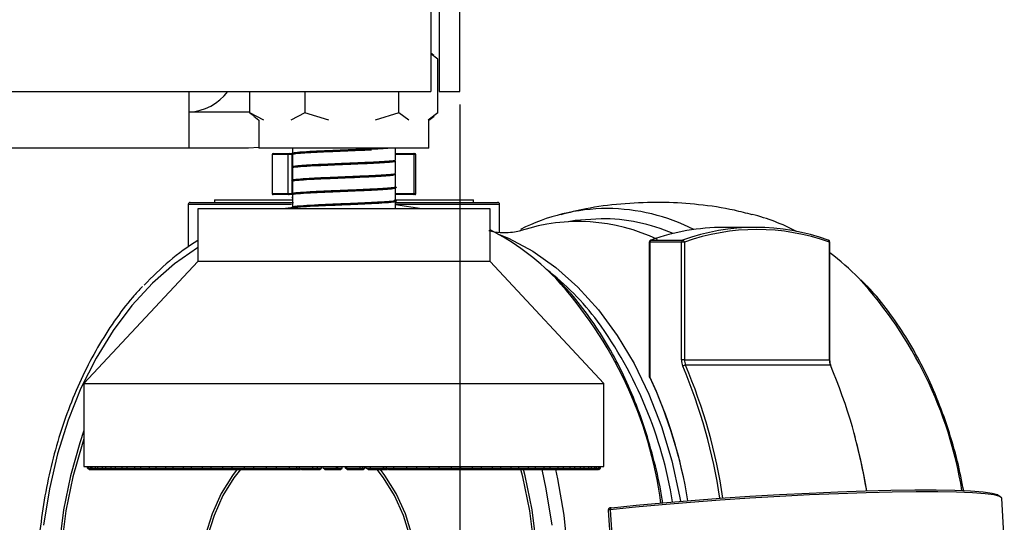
# Model space of a CAD drawing. Header units: millimetres. Extents: x 10 to 13239, y 20 to 10604.
# Tile 108 of 139: x 10671 to 10766, y 672 to 721. Entities that reach past the tile are written whole.
import ezdxf

# ---------------------------------------------------------------- set-up
doc = ezdxf.new("R2010")
doc.units = ezdxf.units.MM
doc.layers.add('COMPONENT_GEOMETRY', color=7, linetype='Continuous')
doc.styles.add('SLDTEXTSTYLE0', font='TXT', dxfattribs={"width": 0.75})
doc.dimstyles.new('SLDDIMSTYLE1', dxfattribs={"dimtxt": 75, "dimasz": 3.302, "dimexe": 0, "dimexo": 0.0625, "dimgap": 18.75, "dimtad": 0, "dimtih": 1, "dimtoh": 1, "dimdec": 1, "dimrnd": 1e-09, "dimzin": 12, "dimdsep": 46, "dimtxsty": 'SLDTEXTSTYLE0', "dimsah": 1, "dimcen": 0.09, "dimadec": 0, "dimazin": 3, "dimtfac": 1, "dimtdec": 1, "dimtofl": 0, "dimtmove": 0, "dimatfit": 3, "dimfxl": 1, "dimfrac": 2, "dimtolj": 1, "dimtzin": 12, "dimarcsym": 0})

# ---------------------------------------------------------------- blocks, each defined once
blk = doc.blocks.new('_D_7')
at = {"layer": 'COMPONENT_GEOMETRY', "color": 7}
for p, q in [((9805.44, 712.297), (9805.44, 503.21)), ((10713.44, 712.297), (10713.44, 503.21)), ((10081.679, 614.406), (10058.828, 614.406)), ((10058.828, 614.406), (10058.828, 495.343)), ((10437.2, 614.406), (10460.052, 614.406)), ((10460.052, 614.406), (10460.052, 495.343)), ((9805.44, 506.385), (10022.575, 506.385)), ((10713.44, 506.385), (10496.304, 506.385)), ((10058.828, 495.343), (10081.679, 495.343)), ((10460.052, 495.343), (10437.2, 495.343))]:
    blk.add_line(p, q, dxfattribs=at)
for points in [[(9805.44, 506.385), (9808.742, 505.877), (9808.742, 506.893)], [(10713.44, 506.385), (10710.138, 506.893), (10710.138, 505.877)]]:
    blk.add_solid(points, dxfattribs=at)
at = {"layer": 'COMPONENT_GEOMETRY', "color": 7, "char_height": 75, "attachment_point": 1, "style": 'SLDTEXTSTYLE0'}
for s, insert in [('2\'11.75"', (10081.679, 592.023)), ('908mm', (10082.565, 479.81))]:
    blk.add_mtext(s, dxfattribs=dict(at, insert=insert))

msp = doc.modelspace()

# ---------------------------------------------------------------- linework, layer by layer
at = {"color": 7, "linetype": 'Continuous', "lineweight": 25}
for p, q in [((10710.626, 828.367), (10710.626, 713.567)), ((10711.44, 828.367), (10711.44, 713.567)), ((10713.44, 713.567), (10713.44, 828.367)), ((10710.932, 717.049), (10710.626, 717.289)), ((10711.332, 716.702), (10710.626, 717.221)), ((10711.332, 711.495), (10711.332, 716.702)), ((9808.254, 713.567), (10710.626, 713.567)), ((10687.19, 708.067), (10687.19, 713.567)), ((10693.089, 711.495), (10693.089, 713.567)), ((10698.427, 713.567), (10698.427, 711.495)), ((10707.549, 711.495), (10707.549, 713.567)), ((10711.44, 713.567), (10713.44, 713.567)), ((10692.94, 711.567), (10687.19, 711.567)), ((10693.089, 711.571), (10692.94, 711.567)), ((10693.089, 711.495), (10693.496, 711.196)), ((10694.447, 710.788), (10693.089, 711.495)), ((10698.427, 711.495), (10697.069, 710.788)), ((10700.757, 710.785), (10698.427, 711.495)), ((10707.549, 711.495), (10705.228, 710.788)), ((10708.511, 710.788), (10707.549, 711.495)), ((10711.332, 711.495), (10710.369, 710.788)), ((10693.47, 711.163), (10693.961, 710.779)), ((10693.961, 710.779), (10693.961, 708.067)), ((10710.461, 710.779), (10710.951, 711.163)), ((10710.461, 708.067), (10710.461, 710.779)), ((10687.19, 708.067), (9831.69, 708.067)), ((10692.94, 708.067), (10687.19, 708.067)), ((10693.961, 708.148), (10692.94, 708.067)), ((10710.461, 708.067), (10693.961, 708.067)), ((10697.211, 708.067), (10697.211, 707.56)), ((10707.21, 706.907), (10707.21, 708.067)), ((10695.241, 707.467), (10695.241, 703.667)), ((10696.806, 707.467), (10695.255, 707.467)), ((10695.255, 707.467), (10695.255, 703.667)), ((10695.341, 707.567), (10695.352, 707.567)), ((10695.352, 707.567), (10696.903, 707.567)), ((10697.148, 707.467), (10696.806, 707.467)), ((10696.806, 703.667), (10696.806, 707.467)), ((10696.903, 707.567), (10697.177, 707.567)), ((10697.15, 707.51), (10697.211, 707.497)), ((10697.177, 707.567), (10697.211, 707.567)), ((10697.211, 707.557), (10697.211, 707.534)), ((10697.211, 707.533), (10697.211, 706.26)), ((10707.21, 707.567), (10708.954, 707.567)), ((10707.21, 705.605), (10707.21, 706.829)), ((10708.954, 707.567), (10709.08, 707.567)), ((10709.022, 703.667), (10709.022, 707.467)), ((10709.18, 703.667), (10709.18, 707.467)), ((10697.151, 706.208), (10697.211, 706.195)), ((10697.211, 706.2), (10697.211, 706.182)), ((10697.211, 706.18), (10697.211, 704.954)), ((10697.211, 704.954), (10697.211, 704.93)), ((10697.211, 704.878), (10697.211, 703.657)), ((10707.21, 704.302), (10707.21, 705.528)), ((10707.211, 705.528), (10707.211, 705.553)), ((10707.251, 705.588), (10707.242, 705.58)), ((10707.21, 703), (10707.21, 704.225)), ((10707.211, 704.227), (10707.211, 704.252)), ((10687.311, 702.817), (10697.311, 702.817)), ((10689.655, 703.067), (10689.655, 702.817)), ((10689.655, 703.067), (10697.143, 703.067)), ((10695.255, 703.667), (10696.806, 703.667)), ((10695.352, 703.567), (10695.341, 703.567)), ((10696.903, 703.567), (10695.352, 703.567)), ((10696.806, 703.667), (10697.148, 703.667)), ((10697.177, 703.567), (10696.903, 703.567)), ((10697.149, 703.604), (10697.211, 703.591)), ((10697.211, 703.567), (10697.177, 703.567)), ((10697.211, 703.652), (10697.211, 703.628)), ((10697.211, 703.602), (10697.211, 702.355)), ((10707.118, 703.067), (10714.766, 703.067)), ((10707.162, 702.817), (10717.111, 702.817)), ((10708.954, 703.567), (10707.21, 703.567)), ((10707.21, 702.192), (10707.21, 702.926)), ((10707.211, 702.926), (10707.211, 702.95)), ((10709.08, 703.567), (10708.954, 703.567)), ((10714.766, 702.817), (10714.766, 703.067)), ((10687.111, 702.617), (10687.111, 698.527)), ((10688.034, 702.192), (10688.034, 697.081)), ((10716.387, 702.192), (10688.034, 702.192)), ((10697.314, 702.334), (10696.289, 702.192)), ((10697.211, 702.274), (10697.211, 702.192)), ((10709.779, 702.192), (10707.199, 702.596)), ((10716.387, 697.081), (10716.387, 702.192)), ((10717.311, 699.91), (10717.311, 702.617)), ((10742.122, 700.393), (10739.055, 700.393)), ((10731.992, 699.159), (10735.058, 699.159)), ((10731.827, 698.965), (10731.827, 685.922)), ((10731.884, 698.965), (10731.884, 685.922)), ((10734.95, 698.965), (10731.884, 698.965)), ((10734.95, 687.572), (10734.95, 698.965)), ((10735.233, 698.965), (10734.95, 698.965)), ((10735.233, 698.965), (10735.233, 687.572)), ((10749.289, 687.572), (10749.289, 698.965)), ((10749.35, 687.572), (10749.35, 698.965)), ((10688.034, 697.081), (10677.001, 685.27)), ((10715.123, 697.081), (10688.034, 697.081)), ((10716.387, 697.081), (10715.123, 697.081)), ((10727.42, 685.27), (10716.387, 697.081)), ((10735.233, 687.572), (10734.95, 687.572)), ((10735.233, 687.572), (10749.289, 687.572)), ((10749.393, 687.047), (10735.337, 687.047)), ((10677.001, 685.27), (10677.001, 677.237)), ((10677.001, 685.27), (10725.172, 685.27)), ((10725.172, 685.27), (10727.42, 685.27)), ((10727.42, 677.237), (10727.42, 685.27)), ((10677.001, 677.237), (10727.42, 677.237)), ((10677.334, 677.078), (10677.334, 677.237)), ((10677.498, 676.919), (10677.334, 677.078)), ((10677.334, 677.078), (10677.38, 677.078)), ((10677.38, 677.237), (10677.38, 677.078)), ((10677.38, 677.078), (10677.533, 676.919)), ((10677.465, 677.078), (10677.465, 677.237)), ((10677.643, 676.919), (10677.465, 677.078)), ((10677.465, 677.078), (10677.628, 677.078)), ((10677.628, 677.237), (10677.628, 677.078)), ((10677.628, 677.078), (10677.765, 676.919)), ((10677.807, 677.078), (10677.807, 677.237)), ((10677.997, 676.919), (10677.807, 677.078)), ((10677.807, 677.078), (10678.086, 677.078)), ((10678.086, 677.237), (10678.086, 677.078)), ((10678.086, 677.078), (10678.206, 676.919)), ((10678.358, 677.078), (10678.358, 677.237)), ((10678.558, 676.919), (10678.358, 677.078)), ((10678.358, 677.078), (10678.75, 677.078)), ((10678.75, 677.237), (10678.75, 677.078)), ((10678.75, 677.078), (10678.852, 676.919)), ((10679.112, 677.078), (10679.112, 677.237)), ((10679.321, 676.919), (10679.112, 677.078)), ((10679.112, 677.078), (10679.614, 677.078)), ((10679.614, 677.237), (10679.614, 677.078)), ((10679.614, 677.078), (10679.697, 676.919)), ((10680.063, 677.078), (10680.063, 677.237)), ((10680.279, 676.919), (10680.063, 677.078)), ((10680.063, 677.078), (10680.671, 677.078)), ((10680.671, 677.237), (10680.671, 677.078)), ((10680.671, 677.078), (10680.734, 676.919)), ((10681.204, 677.078), (10681.204, 677.237)), ((10681.424, 676.919), (10681.204, 677.078)), ((10681.204, 677.078), (10681.911, 677.078)), ((10681.911, 677.237), (10681.911, 677.078)), ((10681.911, 677.078), (10681.955, 676.919)), ((10682.523, 677.078), (10682.523, 677.237)), ((10682.746, 676.919), (10682.523, 677.078)), ((10682.523, 677.078), (10683.325, 677.078)), ((10683.325, 677.237), (10683.325, 677.078)), ((10683.325, 677.078), (10683.348, 676.919)), ((10684.01, 677.078), (10684.01, 677.237)), ((10684.01, 677.078), (10684.9, 677.078)), ((10684.235, 676.919), (10684.01, 677.078)), ((10684.9, 677.237), (10684.9, 677.078)), ((10684.9, 677.078), (10684.902, 676.919)), ((10685.653, 677.078), (10685.653, 677.237)), ((10685.653, 677.078), (10686.622, 677.078)), ((10685.877, 676.919), (10685.653, 677.078)), ((10686.622, 677.078), (10686.604, 676.919)), ((10686.622, 677.237), (10686.622, 677.078)), ((10687.437, 677.078), (10687.437, 677.237)), ((10687.658, 676.919), (10687.437, 677.078)), ((10687.437, 677.078), (10688.478, 677.078)), ((10688.478, 677.078), (10688.439, 676.919)), ((10688.478, 677.237), (10688.478, 677.078)), ((10689.347, 677.078), (10689.347, 677.237)), ((10689.564, 676.919), (10689.347, 677.078)), ((10689.347, 677.078), (10690.45, 677.078)), ((10690.45, 677.078), (10690.391, 676.919)), ((10690.45, 677.237), (10690.45, 677.078)), ((10691.367, 677.078), (10691.367, 677.237)), ((10691.367, 677.078), (10692.523, 677.078)), ((10691.577, 676.919), (10691.367, 677.078)), ((10692.523, 677.078), (10692.444, 676.919)), ((10692.523, 677.237), (10692.523, 677.078)), ((10693.479, 677.078), (10693.479, 677.237)), ((10693.479, 677.078), (10694.679, 677.078)), ((10693.681, 676.919), (10693.479, 677.078)), ((10694.679, 677.078), (10694.581, 676.919)), ((10694.679, 677.237), (10694.679, 677.078)), ((10695.515, 676.919), (10695.717, 677.078)), ((10695.666, 677.078), (10695.666, 677.237)), ((10695.666, 677.078), (10696.899, 677.078)), ((10695.858, 676.919), (10695.666, 677.078)), ((10696.899, 677.078), (10696.783, 676.919)), ((10696.899, 677.237), (10696.899, 677.078)), ((10696.899, 677.078), (10697.656, 677.078)), ((10697.464, 676.919), (10697.656, 677.078)), ((10697.656, 677.078), (10697.656, 677.237)), ((10697.908, 677.078), (10697.908, 677.237)), ((10698.089, 676.919), (10697.908, 677.078)), ((10697.908, 677.078), (10699.164, 677.078)), ((10699.164, 677.078), (10699.031, 676.919)), ((10699.164, 677.237), (10699.164, 677.078)), ((10699.164, 677.078), (10699.633, 677.078)), ((10699.453, 676.919), (10699.633, 677.078)), ((10699.633, 677.078), (10699.633, 677.237)), ((10699.873, 676.919), (10700.051, 677.078)), ((10700.051, 677.078), (10700.051, 677.237)), ((10700.187, 677.078), (10700.187, 677.237)), ((10700.187, 677.078), (10701.455, 677.078)), ((10700.355, 676.919), (10700.187, 677.078)), ((10701.455, 677.078), (10701.306, 676.919)), ((10701.455, 677.237), (10701.455, 677.078)), ((10701.455, 677.078), (10701.633, 677.078)), ((10701.465, 676.919), (10701.633, 677.078)), ((10701.633, 677.078), (10701.633, 677.237)), ((10701.889, 676.919), (10702.053, 677.078)), ((10702.053, 677.078), (10702.053, 677.237)), ((10702.368, 677.078), (10702.368, 677.237)), ((10702.533, 676.919), (10702.368, 677.078)), ((10702.368, 677.078), (10702.484, 677.078)), ((10702.484, 677.078), (10702.484, 677.237)), ((10702.637, 676.919), (10702.484, 677.078)), ((10702.484, 677.078), (10703.753, 677.078)), ((10703.753, 677.078), (10703.589, 676.919)), ((10703.753, 677.237), (10703.753, 677.078)), ((10703.907, 676.919), (10704.056, 677.078)), ((10704.056, 677.078), (10704.056, 677.237)), ((10704.056, 677.078), (10704.234, 677.078)), ((10704.066, 676.919), (10704.234, 677.078)), ((10704.234, 677.078), (10704.234, 677.237)), ((10704.37, 677.078), (10704.37, 677.237)), ((10704.548, 676.919), (10704.37, 677.078)), ((10704.37, 677.078), (10704.778, 677.078)), ((10704.778, 677.078), (10704.778, 677.237)), ((10704.778, 677.078), (10706.038, 677.078)), ((10704.915, 676.919), (10704.778, 677.078)), ((10706.038, 677.078), (10705.86, 676.919)), ((10705.91, 676.919), (10706.044, 677.078)), ((10706.038, 677.237), (10706.038, 677.078)), ((10706.044, 677.078), (10706.044, 677.237)), ((10706.354, 677.078), (10706.354, 677.237)), ((10706.543, 676.919), (10706.354, 677.078)), ((10706.354, 677.078), (10707.05, 677.078)), ((10707.05, 677.078), (10707.05, 677.237)), ((10707.17, 676.919), (10707.05, 677.078)), ((10707.05, 677.078), (10708.289, 677.078)), ((10708.289, 677.078), (10708.1, 676.919)), ((10708.289, 677.237), (10708.289, 677.078)), ((10708.302, 677.078), (10708.302, 677.237)), ((10708.502, 676.919), (10708.302, 677.078)), ((10708.302, 677.078), (10709.281, 677.078)), ((10709.281, 677.078), (10709.281, 677.237)), ((10709.383, 676.919), (10709.281, 677.078)), ((10709.281, 677.078), (10710.489, 677.078)), ((10710.489, 677.078), (10710.289, 676.919)), ((10710.489, 677.237), (10710.489, 677.078)), ((10711.452, 677.078), (10711.452, 677.237)), ((10711.535, 676.919), (10711.452, 677.078)), ((10711.452, 677.078), (10712.619, 677.078)), ((10712.619, 677.078), (10712.41, 676.919)), ((10712.619, 677.237), (10712.619, 677.078)), ((10713.544, 677.078), (10713.544, 677.237)), ((10713.544, 677.078), (10714.659, 677.078)), ((10713.607, 676.919), (10713.544, 677.078)), ((10714.659, 677.078), (10714.444, 676.919)), ((10714.659, 677.237), (10714.659, 677.078)), ((10715.539, 677.078), (10715.539, 677.237)), ((10715.539, 677.078), (10716.594, 677.078)), ((10715.582, 676.919), (10715.539, 677.078)), ((10716.594, 677.078), (10716.373, 676.919)), ((10716.594, 677.237), (10716.594, 677.078)), ((10717.42, 677.078), (10717.42, 677.237)), ((10717.42, 677.078), (10718.405, 677.078)), ((10717.443, 676.919), (10717.42, 677.078)), ((10718.405, 677.078), (10718.182, 676.919)), ((10718.405, 677.237), (10718.405, 677.078)), ((10719.172, 677.078), (10719.172, 677.237)), ((10719.174, 676.919), (10719.172, 677.078)), ((10719.172, 677.078), (10720.079, 677.078)), ((10720.079, 677.078), (10719.854, 676.919)), ((10720.079, 677.237), (10720.079, 677.078)), ((10720.761, 676.919), (10720.779, 677.078)), ((10720.779, 677.078), (10720.779, 677.237)), ((10720.779, 677.078), (10721.6, 677.078)), ((10721.6, 677.078), (10721.376, 676.919)), ((10721.6, 677.237), (10721.6, 677.078)), ((10722.188, 676.919), (10722.228, 677.078)), ((10722.228, 677.078), (10722.228, 677.237)), ((10722.228, 677.078), (10722.955, 677.078)), ((10722.955, 677.078), (10722.734, 676.919)), ((10722.955, 677.237), (10722.955, 677.078)), ((10723.446, 676.919), (10723.505, 677.078)), ((10723.505, 677.078), (10723.505, 677.237)), ((10723.505, 677.078), (10724.134, 677.078)), ((10724.134, 677.078), (10723.918, 676.919)), ((10724.134, 677.237), (10724.134, 677.078)), ((10724.522, 676.919), (10724.601, 677.078)), ((10724.601, 677.078), (10724.601, 677.237)), ((10724.601, 677.078), (10725.126, 677.078)), ((10725.126, 677.078), (10724.915, 676.919)), ((10725.126, 677.237), (10725.126, 677.078)), ((10725.408, 676.919), (10725.506, 677.078)), ((10725.506, 677.078), (10725.506, 677.237)), ((10725.506, 677.078), (10725.922, 677.078)), ((10725.922, 677.078), (10725.72, 676.919)), ((10725.922, 677.237), (10725.922, 677.078)), ((10726.096, 676.919), (10726.213, 677.078)), ((10726.213, 677.078), (10726.213, 677.237)), ((10726.213, 677.078), (10726.515, 677.078)), ((10726.515, 677.078), (10726.323, 676.919)), ((10726.515, 677.237), (10726.515, 677.078)), ((10726.581, 676.919), (10726.714, 677.078)), ((10726.714, 677.078), (10726.714, 677.237)), ((10726.714, 677.078), (10726.902, 677.078)), ((10726.902, 677.078), (10726.721, 676.919)), ((10726.857, 676.919), (10727.007, 677.078)), ((10726.902, 677.237), (10726.902, 677.078)), ((10727.078, 677.078), (10726.91, 676.919)), ((10726.923, 676.919), (10727.088, 677.078)), ((10727.007, 677.078), (10727.007, 677.237)), ((10727.007, 677.078), (10727.078, 677.078)), ((10727.078, 677.237), (10727.078, 677.078)), ((10727.088, 677.078), (10727.088, 677.237)), ((10677.498, 676.919), (10677.533, 676.919)), ((10677.533, 676.919), (10677.643, 676.919)), ((10677.643, 676.919), (10677.765, 676.919)), ((10677.765, 676.919), (10677.997, 676.919)), ((10677.997, 676.919), (10678.206, 676.919)), ((10678.206, 676.919), (10678.558, 676.919)), ((10678.558, 676.919), (10678.852, 676.919)), ((10678.852, 676.919), (10679.321, 676.919)), ((10679.321, 676.919), (10679.697, 676.919)), ((10679.697, 676.919), (10680.279, 676.919)), ((10680.279, 676.919), (10680.734, 676.919)), ((10680.734, 676.919), (10681.424, 676.919)), ((10681.424, 676.919), (10681.955, 676.919)), ((10681.955, 676.919), (10682.746, 676.919)), ((10682.746, 676.919), (10683.348, 676.919)), ((10683.348, 676.919), (10684.235, 676.919)), ((10684.235, 676.919), (10684.902, 676.919)), ((10684.902, 676.919), (10685.877, 676.919)), ((10685.877, 676.919), (10686.604, 676.919)), ((10686.604, 676.919), (10687.658, 676.919)), ((10687.658, 676.919), (10688.439, 676.919)), ((10688.439, 676.919), (10689.564, 676.919)), ((10689.564, 676.919), (10690.391, 676.919)), ((10690.391, 676.919), (10691.577, 676.919)), ((10691.577, 676.919), (10692.444, 676.919)), ((10692.444, 676.919), (10693.624, 676.919)), ((10693.681, 676.919), (10694.581, 676.919)), ((10694.581, 676.919), (10695.515, 676.919)), ((10695.515, 676.919), (10695.858, 676.919)), ((10695.858, 676.919), (10696.783, 676.919)), ((10696.783, 676.919), (10697.464, 676.919)), ((10697.464, 676.919), (10697.878, 676.919)), ((10697.878, 676.919), (10697.988, 676.948)), ((10698.089, 676.919), (10699.031, 676.919)), ((10699.031, 676.919), (10699.453, 676.919)), ((10699.453, 676.919), (10699.873, 676.919)), ((10700.355, 676.919), (10701.306, 676.919)), ((10701.306, 676.919), (10701.465, 676.919)), ((10701.465, 676.919), (10701.889, 676.919)), ((10702.533, 676.919), (10702.637, 676.919)), ((10702.637, 676.919), (10703.589, 676.919)), ((10703.589, 676.919), (10703.907, 676.919)), ((10703.907, 676.919), (10704.066, 676.919)), ((10704.548, 676.919), (10704.915, 676.919)), ((10704.915, 676.919), (10705.86, 676.919)), ((10705.86, 676.919), (10705.91, 676.919)), ((10705.91, 676.919), (10706.332, 676.919)), ((10706.332, 676.919), (10706.427, 676.943)), ((10706.543, 676.919), (10707.17, 676.919)), ((10707.17, 676.919), (10708.1, 676.919)), ((10708.1, 676.919), (10708.502, 676.919)), ((10708.502, 676.919), (10709.383, 676.919)), ((10709.383, 676.919), (10710.289, 676.919)), ((10710.289, 676.919), (10710.406, 676.919)), ((10710.406, 676.919), (10710.322, 676.933)), ((10710.406, 676.919), (10711.535, 676.919)), ((10711.535, 676.919), (10712.41, 676.919)), ((10712.41, 676.919), (10713.607, 676.919)), ((10713.607, 676.919), (10714.444, 676.919)), ((10714.444, 676.919), (10715.582, 676.919)), ((10715.582, 676.919), (10716.373, 676.919)), ((10716.373, 676.919), (10717.443, 676.919)), ((10717.443, 676.919), (10718.182, 676.919)), ((10718.182, 676.919), (10719.174, 676.919)), ((10719.174, 676.919), (10719.854, 676.919)), ((10719.854, 676.919), (10720.761, 676.919)), ((10720.761, 676.919), (10721.376, 676.919)), ((10721.376, 676.919), (10722.188, 676.919)), ((10722.188, 676.919), (10722.734, 676.919)), ((10722.734, 676.919), (10723.446, 676.919)), ((10723.446, 676.919), (10723.918, 676.919)), ((10723.918, 676.919), (10724.522, 676.919)), ((10724.522, 676.919), (10724.915, 676.919)), ((10724.915, 676.919), (10725.408, 676.919)), ((10725.408, 676.919), (10725.72, 676.919)), ((10725.72, 676.919), (10726.096, 676.919)), ((10726.096, 676.919), (10726.323, 676.919)), ((10726.323, 676.919), (10726.581, 676.919)), ((10726.581, 676.919), (10726.721, 676.919)), ((10726.721, 676.919), (10726.857, 676.919)), ((10726.857, 676.919), (10726.91, 676.919)), ((10766.257, 670.067), (10766.008, 674.152)), ((10727.847, 672.993), (10728.096, 668.909)), ((10728.046, 673.03), (10728.295, 668.946))]:
    msp.add_line(p, q, dxfattribs=at)
at = {"color": 8, "linetype": 'Continuous', "lineweight": 25}
for p, q in [((10695.255, 707.467), (10695.241, 707.467)), ((10697.211, 707.467), (10697.148, 707.467)), ((10697.148, 707.467), (10697.148, 706.242)), ((10709.022, 707.467), (10707.21, 707.467)), ((10709.18, 707.467), (10709.022, 707.467)), ((10697.148, 706.197), (10697.148, 704.942)), ((10697.148, 704.906), (10697.148, 703.667)), ((10695.241, 703.667), (10695.255, 703.667)), ((10697.148, 703.667), (10697.211, 703.667)), ((10707.21, 703.667), (10709.022, 703.667)), ((10709.022, 703.667), (10709.18, 703.667)), ((10697.118, 702.617), (10687.111, 702.617)), ((10717.311, 702.617), (10707.132, 702.617)), ((10731.827, 698.965), (10731.884, 698.965)), ((10749.35, 698.965), (10749.289, 698.965)), ((10749.35, 687.572), (10749.289, 687.572)), ((10731.827, 685.922), (10731.884, 685.922)), ((10677.38, 677.078), (10677.465, 677.078)), ((10677.628, 677.078), (10677.807, 677.078)), ((10678.086, 677.078), (10678.358, 677.078)), ((10678.75, 677.078), (10679.112, 677.078)), ((10679.614, 677.078), (10680.063, 677.078)), ((10680.671, 677.078), (10681.204, 677.078)), ((10681.911, 677.078), (10682.523, 677.078)), ((10683.325, 677.078), (10684.01, 677.078)), ((10684.9, 677.078), (10685.653, 677.078)), ((10686.622, 677.078), (10687.437, 677.078)), ((10688.478, 677.078), (10689.347, 677.078)), ((10690.45, 677.078), (10691.367, 677.078)), ((10692.523, 677.078), (10693.479, 677.078)), ((10694.679, 677.078), (10695.666, 677.078)), ((10697.656, 677.078), (10697.908, 677.078)), ((10699.633, 677.078), (10700.051, 677.078)), ((10701.633, 677.078), (10702.053, 677.078)), ((10703.753, 677.078), (10704.056, 677.078)), ((10706.038, 677.078), (10706.044, 677.078)), ((10706.044, 677.078), (10706.354, 677.078)), ((10708.289, 677.078), (10708.302, 677.078)), ((10710.489, 677.078), (10711.452, 677.078)), ((10712.619, 677.078), (10713.544, 677.078)), ((10714.659, 677.078), (10715.539, 677.078)), ((10716.594, 677.078), (10717.42, 677.078)), ((10718.405, 677.078), (10719.172, 677.078)), ((10720.079, 677.078), (10720.779, 677.078)), ((10721.6, 677.078), (10722.228, 677.078)), ((10722.955, 677.078), (10723.505, 677.078)), ((10724.134, 677.078), (10724.601, 677.078)), ((10725.126, 677.078), (10725.506, 677.078)), ((10725.922, 677.078), (10726.213, 677.078)), ((10726.515, 677.078), (10726.714, 677.078)), ((10726.902, 677.078), (10727.007, 677.078)), ((10727.078, 677.078), (10727.088, 677.078))]:
    msp.add_line(p, q, dxfattribs=at)
at = {"color": 7, "linetype": 'Continuous', "lineweight": 25, "flags": 128}
for points in [[(10697.177, 707.567), (10697.171, 707.565), (10697.166, 707.56), (10697.161, 707.55), (10697.157, 707.538), (10697.153, 707.523), (10697.15, 707.506), (10697.149, 707.487), (10697.148, 707.467)], [(10717.12, 699.775), (10718.162, 699.342), (10720.517, 698.092), (10722.772, 696.508), (10724.904, 694.605), (10726.891, 692.403), (10728.714, 689.924), (10730.352, 687.194), (10731.79, 684.241), (10733.014, 681.095), (10734.01, 677.788), (10734.768, 674.353), (10734.856, 673.854)], [(10749.185, 699.159), (10749.212, 699.155), (10749.217, 699.153)], [(10677.001, 680.7), (10676.596, 679.518), (10675.69, 676.323), (10675.018, 673.012), (10674.588, 669.619)], [(10677.001, 679.922), (10676.817, 679.37), (10675.921, 676.208), (10675.256, 672.931), (10674.829, 669.574)], [(10691.872, 676.96), (10691.4, 676.346), (10690.314, 674.597), (10689.426, 672.63), (10688.758, 670.491)], [(10692.171, 676.919), (10691.548, 676.125), (10690.483, 674.411), (10689.614, 672.483), (10688.959, 670.388)], [(10708.635, 670.388), (10707.981, 672.483), (10707.111, 674.411), (10706.046, 676.125), (10705.423, 676.919)], [(10708.836, 670.491), (10708.168, 672.63), (10707.281, 674.597), (10706.194, 676.346), (10705.755, 676.919)], [(10720.652, 669.574), (10720.225, 672.931), (10719.56, 676.208), (10719.382, 676.919)], [(10720.893, 669.619), (10720.462, 673.012), (10719.791, 676.323), (10719.642, 676.919)], [(10766.008, 674.152), (10765.821, 674.321), (10765.279, 674.468), (10764.39, 674.588), (10763.168, 674.679), (10761.631, 674.741), (10759.802, 674.773), (10757.709, 674.773), (10755.383, 674.741), (10752.86, 674.679), (10750.177, 674.588), (10747.376, 674.468), (10744.497, 674.321), (10741.586, 674.15), (10738.685, 673.957), (10735.838, 673.746), (10733.089, 673.518), (10730.478, 673.279), (10728.046, 673.03)], [(10728.154, 673.227), (10730.566, 673.473), (10733.154, 673.711), (10735.88, 673.936), (10738.703, 674.146), (10741.58, 674.337), (10744.467, 674.507), (10747.321, 674.652), (10750.099, 674.771), (10752.759, 674.862), (10755.261, 674.923), (10757.567, 674.954), (10759.642, 674.954), (10761.456, 674.923), (10762.98, 674.862), (10764.192, 674.771), (10765.073, 674.652), (10765.61, 674.507), (10765.796, 674.337), (10765.796, 674.325)], [(10728.046, 673.03), (10728.046, 673.069), (10728.05, 673.106), (10728.059, 673.14), (10728.072, 673.17), (10728.089, 673.195), (10728.109, 673.213), (10728.13, 673.223), (10728.154, 673.227)]]:
    msp.add_lwpolyline(points, dxfattribs=at)
at = {"color": 8, "linetype": 'Continuous', "lineweight": 25, "flags": 128}
for points in [[(10727.144, 701.24), (10724.652, 701.061), (10723.964, 700.949)], [(10731.992, 699.159), (10731.965, 699.155), (10731.96, 699.153)], [(10688.034, 698.43), (10688.016, 698.419), (10685.768, 696.865), (10683.638, 694.998), (10681.649, 692.836), (10679.819, 690.4), (10678.168, 687.715), (10676.711, 684.807), (10675.463, 681.706), (10674.437, 678.441), (10673.642, 675.047), (10673.086, 671.555)], [(10702.737, 628.956), (10703.349, 629.12), (10705.797, 630), (10708.174, 631.22), (10710.456, 632.768), (10712.621, 634.63), (10714.648, 636.788), (10716.518, 639.22), (10718.213, 641.904), (10719.717, 644.813), (10721.015, 647.919), (10722.094, 651.194), (10722.944, 654.604), (10723.557, 658.117), (10723.928, 661.7), (10724.052, 665.317), (10723.928, 668.935), (10723.557, 672.517), (10722.944, 676.031), (10722.748, 676.919)], [(10722.395, 671.555), (10721.839, 675.047), (10721.433, 676.919)]]:
    msp.add_lwpolyline(points, dxfattribs=at)
at = {"color": 7, "linetype": 'Continuous', "lineweight": 25}
for centre, radius, start, end in [((10686.94, 716.567), 5, 272.86598, 323.1301), ((10695.341, 707.467), 0.1, 90, 180), ((10695.353, 707.469), 0.0987, 90.78591, 180.76492), ((10696.904, 707.469), 0.0987, 90.78591, 180.76492), ((10708.935, 707.481), 0.0889, 351.42365, 77.43431), ((10709.08, 707.467), 0.1, 0, 90), ((10687.311, 702.617), 0.2, 90, 180), ((10695.341, 703.667), 0.1, 180, 270), ((10695.353, 703.666), 0.0987, 179.23508, 269.21409), ((10696.904, 703.666), 0.0987, 179.23508, 269.21409), ((10708.935, 703.654), 0.0889, 282.56569, 8.57635), ((10709.08, 703.667), 0.1, 270, 0), ((10717.111, 702.617), 0.2, 0, 90), ((10727.858, 683.269), 18.956, 90.37081, 116.76634), ((10724.92, 683.084), 17.876, 64.45892, 107.95874), ((10736.876, 682.452), 19.827, 62.30163, 75.59484), ((10705.265, 678.453), 24.391, 44.20936, 62.87092), ((10739.096, 679.321), 21.072, 90.11148, 109.70394), ((10742.122, 679.505), 20.884, 70.2312, 109.7688), ((10742.261, 679.41), 20.78, 70.2312, 109.7688), ((10701.854, 677.393), 25.765, 122.43842, 137.53386), ((10732.027, 698.965), 0.2, 109.53988, 180), ((10732.082, 698.981), 0.199, 116.98138, 184.7396), ((10735.148, 698.981), 0.199, 116.98138, 184.7396), ((10735.017, 698.946), 0.216, 4.9569, 79.12233), ((10749.15, 698.965), 0.2, 0, 70.46012), ((10733.482, 677.115), 26.175, 44.49879, 52.68373), ((10693.703, 667.291), 40.896, 9.14335, 35.94809), ((10736.556, 687.562), 1.606, 179.65033, 202.71535), ((10736.571, 687.564), 1.339, 179.65033, 202.71535), ((10750.628, 687.564), 1.339, 179.65033, 202.71535), ((10735.365, 686.597), 0.451, 93.58719, 130.09043), ((10686.592, 666.366), 52.668, 8.49316, 22.9966), ((10686.609, 666.368), 52.934, 8.46973, 22.9955), ((10749.405, 686.983), 0.0652, 35.89537, 100.8273), ((10700.816, 666.421), 52.775, 9.20892, 23.00659), ((10732.027, 685.922), 0.2, 180, 205.23383), ((10731.9, 685.876), 0.0661, 215.42949, 280.07682), ((10689.958, 666.469), 46.218, 9.26656, 24.89106), ((10690.225, 666.467), 45.956, 9.32285, 24.89204), ((10698.534, 665.857), 55.118, 9.40795, 15.34939)]:
    msp.add_arc(centre, radius, start, end, dxfattribs=at)
at = {"color": 8, "linetype": 'Continuous', "lineweight": 25}
for centre, radius, start, end in [((10727.612, 683.267), 18.957, 63.19783, 89.62842), ((10727.082, 683.119), 18.121, 67.03052, 89.8025), ((10749.133, 699.013), 0.163, 342.83501, 59.23715), ((10705.152, 674.909), 27.161, 37.11841, 52.05642), ((10693.112, 668.284), 40.21, 7.73078, 42.52055), ((10722.793, 668.474), 39.878, 9.27425, 42.58881), ((10731.93, 685.851), 0.0847, 122.91114, 189.62812), ((10728.026, 672.583), 0.447, 87.4826, 113.69066)]:
    msp.add_arc(centre, radius, start, end, dxfattribs=at)
at = {"color": 7, "linetype": 'Continuous', "lineweight": 25}
for points, knots in [([(10706.661, 708.067), (10706.391, 708.047), (10705.844, 708.006), (10704.588, 707.944), (10703.146, 707.883), (10701.611, 707.82), (10700.135, 707.759), (10698.832, 707.696), (10697.859, 707.634), (10697.276, 707.581), (10697.231, 707.548), (10697.214, 707.535)], [0, 0, 0, 0, 0.114288, 0.230752, 0.347367, 0.463807, 0.58042, 0.696891, 0.813458, 0.929997, 1, 1, 1, 1]), ([(10697.235, 707.481), (10697.243, 707.494), (10697.267, 707.531), (10697.7, 707.578), (10698.417, 707.631), (10699.228, 707.674), (10700.247, 707.723), (10700.849, 707.75), (10701.038, 707.758), (10701.735, 707.787), (10703.119, 707.842), (10704.303, 707.897), (10704.894, 707.924)], [0, 0, 0, 0, 0.089029, 0.264968, 0.29621, 0.448805, 0.578139, 0.614943, 0.626335, 0.63305, 0.816608, 1, 1, 1, 1]), ([(10704.894, 708), (10704.322, 707.974), (10703.434, 707.933), (10702.115, 707.88), (10701.169, 707.84), (10700.209, 707.796), (10699.058, 707.747), (10698.301, 707.698), (10697.629, 707.645), (10697.281, 707.614), (10697.266, 707.58), (10697.263, 707.574)], [0, 0, 0, 0, 0.184422, 0.285872, 0.381321, 0.461509, 0.57844, 0.762411, 0.773784, 0.95257, 1, 1, 1, 1]), ([(10707.211, 706.855), (10707.21, 706.846), (10707.206, 706.816), (10706.723, 706.766), (10705.83, 706.704), (10704.58, 706.642), (10703.134, 706.58), (10701.6, 706.518), (10700.122, 706.456), (10698.826, 706.394), (10697.849, 706.332), (10697.272, 706.278), (10697.227, 706.245), (10697.21, 706.232)], [0, 0, 0, 0, 0.042462, 0.142077, 0.241563, 0.341143, 0.440684, 0.540208, 0.639802, 0.739277, 0.838895, 0.938363, 1, 1, 1, 1]), ([(10704.894, 706.698), (10704.305, 706.671), (10703.707, 706.644), (10702.974, 706.614), (10702.329, 706.586), (10701.011, 706.53), (10699.57, 706.469), (10698.57, 706.412), (10697.781, 706.36), (10697.238, 706.311), (10697.287, 706.277), (10697.297, 706.27)], [0, 0, 0, 0, 0.1895, 0.192552, 0.216966, 0.379499, 0.56917, 0.664542, 0.759904, 0.949572, 1, 1, 1, 1]), ([(10707.116, 706.906), (10707.129, 706.891), (10707.165, 706.849), (10706.409, 706.78), (10705.4, 706.725), (10704.894, 706.698)], [0, 0, 0, 0, 0.218079, 0.608697, 1, 1, 1, 1]), ([(10704.894, 706.623), (10705.411, 706.649), (10706.057, 706.682), (10706.53, 706.72), (10706.665, 706.732), (10706.727, 706.739), (10706.754, 706.742), (10706.764, 706.743), (10706.765, 706.743), (10706.77, 706.743), (10706.798, 706.746), (10706.888, 706.756), (10707.045, 706.775), (10707.14, 706.793), (10707.176, 706.805), (10707.181, 706.807), (10707.182, 706.807), (10707.183, 706.808), (10707.183, 706.808), (10707.183, 706.808), (10707.183, 706.808), (10707.184, 706.808), (10707.189, 706.81), (10707.206, 706.817), (10707.193, 706.824), (10707.183, 706.83)], [0, 0, 0, 0, 0.389934, 0.488012, 0.537069, 0.5616, 0.573866, 0.575399, 0.575447, 0.576527, 0.581512, 0.617426, 0.714181, 0.866719, 0.889735, 0.892673, 0.894147, 0.894886, 0.895255, 0.895301, 0.895325, 0.895336, 0.901949, 0.922953, 1, 1, 1, 1]), ([(10697.295, 706.179), (10697.277, 706.191), (10697.214, 706.23), (10697.902, 706.297), (10699.258, 706.377), (10700.602, 706.438), (10701.88, 706.492), (10703.224, 706.543), (10704.303, 706.595), (10704.894, 706.623)], [0, 0, 0, 0, 0.078521, 0.264993, 0.448756, 0.632374, 0.665013, 0.81644, 1, 1, 1, 1]), ([(10707.21, 705.553), (10707.207, 705.544), (10707.2, 705.514), (10706.722, 705.464), (10705.817, 705.402), (10704.572, 705.34), (10703.121, 705.278), (10701.588, 705.216), (10700.108, 705.154), (10698.824, 705.092), (10697.821, 705.03), (10697.256, 704.968), (10697.055, 704.921), (10697.195, 704.896), (10697.223, 704.89)], [0, 0, 0, 0, 0.040021, 0.133721, 0.227319, 0.321046, 0.414631, 0.50835, 0.601967, 0.695646, 0.789317, 0.882941, 0.976656, 1, 1, 1, 1]), ([(10697.215, 704.877), (10697.216, 704.882), (10697.218, 704.894), (10697.263, 704.909), (10697.337, 704.926), (10697.46, 704.945), (10697.696, 704.97), (10698.221, 705.014), (10699.266, 705.078), (10701.094, 705.156), (10702.55, 705.22), (10703.417, 705.252), (10704.048, 705.281), (10704.525, 705.303), (10704.894, 705.321)], [0, 0, 0, 0, 0.0357617, 0.081863, 0.0922226, 0.1490928, 0.218002, 0.2660978, 0.4492579, 0.6324115, 0.8158289, 0.8476021, 0.8822066, 1, 1, 1, 1]), ([(10704.894, 705.396), (10704.528, 705.379), (10703.95, 705.353), (10702.676, 705.298), (10701.098, 705.234), (10699.809, 705.176), (10698.76, 705.122), (10697.853, 705.071), (10697.397, 705.015), (10697.25, 704.981), (10697.267, 704.974), (10697.281, 704.969)], [0, 0, 0, 0, 0.121408, 0.191246, 0.381493, 0.571676, 0.591665, 0.762216, 0.952506, 0.963291, 1, 1, 1, 1]), ([(10707.116, 705.605), (10707.141, 705.589), (10707.169, 705.572), (10706.93, 705.529), (10706.399, 705.478), (10705.403, 705.424), (10704.894, 705.396)], [0, 0, 0, 0, 0.217605, 0.241163, 0.612412, 1, 1, 1, 1]), ([(10704.894, 705.321), (10705.4, 705.347), (10706.17, 705.387), (10706.824, 705.442), (10707.006, 705.471), (10707.097, 705.485)], [0, 0, 0, 0, 0.488356, 0.744727, 1, 1, 1, 1]), ([(10707.203, 704.294), (10707.22, 704.291), (10707.37, 704.268), (10707.222, 704.224), (10706.74, 704.162), (10705.801, 704.1), (10704.564, 704.038), (10703.108, 703.976), (10701.575, 703.914), (10700.1, 703.852), (10698.808, 703.79), (10697.835, 703.728), (10697.274, 703.674), (10697.229, 703.642), (10697.213, 703.629)], [0, 0, 0, 0, 0.01193, 0.105339, 0.198636, 0.292009, 0.385359, 0.478677, 0.572074, 0.665351, 0.758766, 0.852043, 0.94544, 1, 1, 1, 1]), ([(10697.305, 703.576), (10697.284, 703.588), (10697.213, 703.627), (10697.909, 703.692), (10698.886, 703.753), (10699.98, 703.807), (10701.211, 703.858), (10702.769, 703.926), (10703.829, 703.969), (10704.431, 703.995), (10704.714, 704.009), (10704.894, 704.018)], [0, 0, 0, 0, 0.080984, 0.264422, 0.448008, 0.480161, 0.632159, 0.815632, 0.90757, 0.941069, 1, 1, 1, 1]), ([(10704.894, 704.095), (10704.878, 704.095), (10704.72, 704.087), (10704.148, 704.059), (10702.913, 704.005), (10701.748, 703.959), (10701.018, 703.929), (10700.386, 703.901), (10699.195, 703.845), (10698.112, 703.785), (10697.614, 703.737), (10697.405, 703.709), (10697.255, 703.69), (10697.284, 703.674), (10697.297, 703.667)], [0, 0, 0, 0, 0.005838, 0.054279, 0.190649, 0.380697, 0.384218, 0.409223, 0.571271, 0.761204, 0.856378, 0.889347, 0.952061, 1, 1, 1, 1]), ([(10707.201, 704.302), (10707.204, 704.301), (10707.218, 704.294), (10707.182, 704.279), (10707.104, 704.256), (10706.951, 704.235), (10706.828, 704.222), (10706.663, 704.205), (10706.18, 704.162), (10705.409, 704.122), (10704.894, 704.095)], [0, 0, 0, 0, 0.022109, 0.090077, 0.218724, 0.36169, 0.402569, 0.415344, 0.610217, 1, 1, 1, 1]), ([(10704.894, 704.018), (10705.411, 704.046), (10706.057, 704.081), (10706.53, 704.117), (10706.665, 704.128), (10706.727, 704.134), (10706.754, 704.137), (10706.764, 704.137), (10706.766, 704.138), (10706.787, 704.14), (10706.924, 704.155), (10707.139, 704.18), (10707.119, 704.202), (10707.11, 704.211)], [0, 0, 0, 0, 0.421896, 0.528001, 0.581068, 0.607604, 0.620872, 0.62253, 0.622634, 0.625424, 0.654275, 0.8497, 1, 1, 1, 1]), ([(10697.185, 703.303), (10697.168, 703.3), (10697.117, 703.29), (10697.169, 703.281), (10697.205, 703.274)], [0, 0, 0, 0, 0.324153, 1, 1, 1, 1]), ([(10707.186, 702.994), (10707.209, 702.991), (10707.365, 702.966), (10707.228, 702.922), (10706.729, 702.859), (10705.795, 702.798), (10704.552, 702.735), (10703.096, 702.674), (10701.563, 702.611), (10700.108, 702.55), (10698.862, 702.491), (10697.922, 702.433), (10697.346, 702.377), (10697.101, 702.332), (10697.173, 702.307), (10697.195, 702.299)], [0, 0, 0, 0, 0.015559, 0.104725, 0.193785, 0.282973, 0.372027, 0.461203, 0.550291, 0.639425, 0.725116, 0.808102, 0.888563, 0.966272, 1, 1, 1, 1]), ([(10707.119, 703.001), (10707.131, 702.987), (10707.164, 702.945), (10706.41, 702.873), (10705.4, 702.82), (10704.894, 702.794)], [0, 0, 0, 0, 0.217665, 0.608823, 1, 1, 1, 1]), ([(10704.894, 702.716), (10705.36, 702.741), (10706.133, 702.784), (10706.781, 702.834), (10707.104, 702.877), (10707.236, 702.908), (10707.203, 702.924), (10707.2, 702.926)], [0, 0, 0, 0, 0.3520761, 0.5837141, 0.7647195, 0.9750666, 1, 1, 1, 1]), ([(10732.523, 702.817), (10731.367, 702.785), (10729.072, 702.72), (10725.966, 702.302), (10724.054, 701.827), (10723.249, 701.628)], [0, 0, 0, 0, 0.36988, 0.734808, 1, 1, 1, 1]), ([(10741.819, 701.61), (10741.241, 701.765), (10739.53, 702.226), (10736.689, 702.626), (10734.158, 702.807), (10732.796, 702.816), (10732.523, 702.817)], [0, 0, 0, 0, 0.191021, 0.565262, 0.912884, 1, 1, 1, 1]), ([(10697.296, 702.274), (10697.276, 702.286), (10697.227, 702.314), (10697.563, 702.355), (10698.175, 702.409), (10699.267, 702.473), (10700.565, 702.531), (10701.841, 702.584), (10703.189, 702.64), (10704.303, 702.69), (10704.894, 702.716)], [0, 0, 0, 0, 0.081415, 0.200565, 0.265831, 0.449296, 0.6327, 0.654716, 0.81649, 1, 1, 1, 1]), ([(10704.894, 702.794), (10704.303, 702.766), (10703.415, 702.723), (10702.309, 702.68), (10701.657, 702.654), (10700.69, 702.612), (10699.265, 702.55), (10698.287, 702.491), (10697.61, 702.437), (10697.437, 702.41), (10697.286, 702.387)], [0, 0, 0, 0, 0.199628, 0.299903, 0.335462, 0.400287, 0.599914, 0.799667, 0.824548, 1, 1, 1, 1]), ([(10719.385, 700.085), (10719.361, 700.076), (10719.247, 700.035), (10718.739, 699.916), (10717.84, 699.835), (10716.916, 699.907), (10716.362, 700.045), (10716.263, 700.081), (10716.249, 700.086)], [0, 0, 0, 0, 0.0518876, 0.2450421, 0.4737768, 0.7711196, 0.9682367, 1, 1, 1, 1]), ([(10733.117, 673.707), (10733.083, 673.949), (10732.894, 675.309), (10732.335, 677.717), (10731.438, 680.892), (10730.319, 683.929), (10729.01, 686.809), (10727.517, 689.509), (10725.847, 691.99), (10724.315, 693.942), (10723.29, 694.96), (10722.928, 695.32)], [0, 0, 0, 0, 0.027826, 0.156547, 0.285298, 0.414086, 0.542909, 0.671763, 0.800627, 0.929466, 1, 1, 1, 1]), ([(10762.32, 674.883), (10762.13, 675.829), (10761.721, 677.871), (10760.835, 680.89), (10759.724, 683.93), (10758.413, 686.809), (10756.921, 689.509), (10755.251, 691.99), (10753.719, 693.942), (10752.694, 694.96), (10752.332, 695.32)], [0, 0, 0, 0, 0.116243, 0.251147, 0.386088, 0.521068, 0.656078, 0.7911, 0.926096, 1, 1, 1, 1]), ([(10682.673, 694.652), (10682.35, 694.313), (10681.38, 693.293), (10679.918, 691.327), (10678.297, 688.793), (10676.855, 686.045), (10675.598, 683.123), (10674.537, 680.048), (10673.682, 676.847), (10673.038, 673.548), (10672.612, 670.18), (10672.406, 666.77), (10672.423, 663.347), (10672.662, 659.941), (10673.122, 656.581), (10673.798, 653.294), (10674.686, 650.11), (10675.778, 647.054), (10677.065, 644.155), (10678.537, 641.433), (10680.186, 638.923), (10681.86, 636.764), (10683.046, 635.567), (10683.573, 635.035)], [0, 0, 0, 0, 0.02453, 0.073697, 0.122915, 0.172162, 0.221423, 0.270686, 0.319945, 0.369199, 0.418448, 0.467695, 0.516942, 0.566193, 0.615449, 0.664714, 0.71399, 0.763281, 0.812585, 0.861901, 0.911222, 0.960536, 1, 1, 1, 1]), ([(10749.458, 687.021), (10749.429, 687.101), (10749.366, 687.272), (10749.355, 687.468), (10749.35, 687.572)], [0, 0, 0, 0, 0.469394, 1, 1, 1, 1]), ([(10728.144, 673.226), (10728.113, 673.223), (10728.06, 673.216), (10728.015, 673.207), (10727.97, 673.194), (10727.922, 673.166), (10727.88, 673.122), (10727.849, 673.063), (10727.848, 673.018), (10727.847, 672.995)], [0, 0, 0, 0, 0.240963, 0.399395, 0.512614, 0.621368, 0.734142, 0.866544, 1, 1, 1, 1])]:
    msp.add_open_spline(points, degree=3, knots=knots, dxfattribs=at)

# ---------------------------------------------------------------- dimensions: what is measured, and where the dimension line sits
at = {"layer": 'COMPONENT_GEOMETRY', "color": 7}
dim = msp.add_linear_dim(base=(9805.44, 506.385), p1=(10713.44, 713.567), p2=(9805.44, 713.567), dimstyle='SLDDIMSTYLE1', dxfattribs=at)
dim.commit()
dim.dimension.update_dxf_attribs({"geometry": '_D_7', "text_midpoint": (10259.44, 506.385), "dimtype": 160})

doc.saveas('drawing.dxf')
